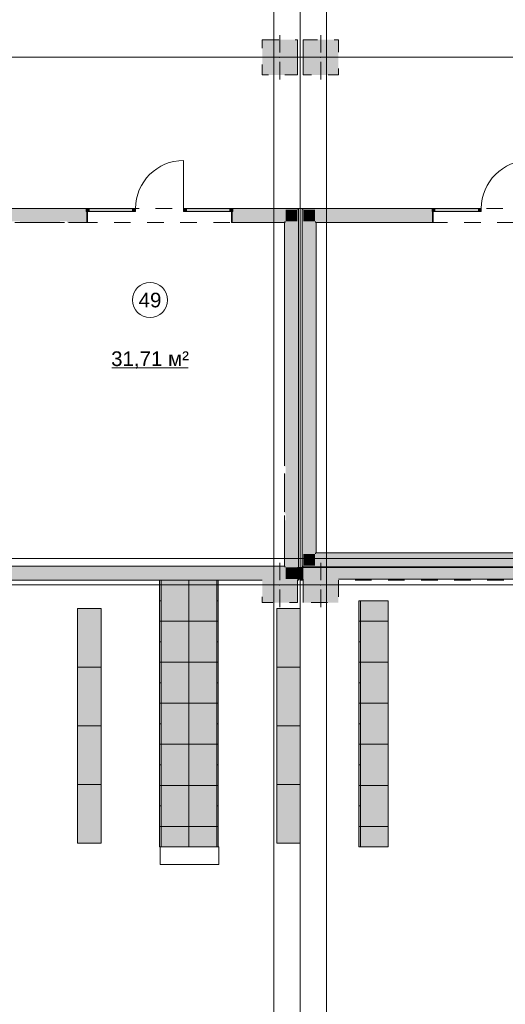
# Model space of a CAD drawing. Header units: millimetres. Extents: x -14761 to 157739, y -22400 to 107990.
# Tile 146 of 256: x 85212 to 93499, y 28848 to 45642. Entities that reach past the tile are written whole.
import ezdxf

# ---------------------------------------------------------------- set-up
doc = ezdxf.new("R2010")
doc.units = ezdxf.units.MM
doc.header["$MEASUREMENT"] = 0
doc.linetypes.add('Штриховая', pattern=[564.444447, 282.222223, -282.222223])
for name, color, linetype in [('Интерьер - Мебель', 7, 'Continuous'), ('Конструктив - Колонны', 7, 'Continuous'), ('Конструктив - Стены Блок 200 нов', 7, 'Continuous'), ('Конструктив - Стены Внутр сущ.', 7, 'Continuous'), ('Элемент Модели - Зона', 7, 'Continuous'), ('Элемент Модели - Оси', 7, 'Continuous')]:
    doc.layers.add(name, color=color, linetype=linetype)
doc.styles.add('СГЕНЕРИР_СТИЛЬ_1', font='txt')

msp = doc.modelspace()

# ---------------------------------------------------------------- hatches: boundary and pattern name
at = {"layer": 'Интерьер - Мебель', "linetype": 'Continuous', "lineweight": 0, "true_color": 0xffffff}
for points in [[(87600, 36082), (87600, 35382), (88100, 35382), (88100, 36082)], [(88600, 36082), (88100, 36082), (88100, 35382), (88600, 35382)], [(91000, 35382), (91500, 35382), (91500, 35732), (91000, 35732)], [(86600, 35598), (86200, 35598), (86200, 34598), (86600, 34598)], [(90000, 35598), (89600, 35598), (89600, 34598), (90000, 34598)], [(87600, 35382), (87600, 34682), (88100, 34682), (88100, 35382)], [(88600, 35382), (88100, 35382), (88100, 34682), (88600, 34682)], [(91000, 35382), (91000, 34682), (91500, 34682), (91500, 35382)], [(86600, 34598), (86200, 34598), (86200, 33598), (86600, 33598)], [(87600, 34682), (87600, 33982), (88100, 33982), (88100, 34682)], [(88600, 34682), (88100, 34682), (88100, 33982), (88600, 33982)], [(90000, 34598), (89600, 34598), (89600, 33598), (90000, 33598)], [(91000, 34682), (91000, 33982), (91500, 33982), (91500, 34682)], [(87600, 33982), (87600, 33282), (88100, 33282), (88100, 33982)], [(88600, 33982), (88100, 33982), (88100, 33282), (88600, 33282)], [(91000, 33982), (91000, 33282), (91500, 33282), (91500, 33982)], [(86600, 33598), (86200, 33598), (86200, 32598), (86600, 32598)], [(90000, 33598), (89600, 33598), (89600, 32598), (90000, 32598)], [(87600, 33282), (87600, 32582), (88100, 32582), (88100, 33282)], [(88600, 33282), (88100, 33282), (88100, 32582), (88600, 32582)], [(91000, 33282), (91000, 32582), (91500, 32582), (91500, 33282)], [(86600, 32598), (86200, 32598), (86200, 31598), (86600, 31598)], [(87600, 32582), (87600, 31882), (88100, 31882), (88100, 32582)], [(88600, 32582), (88100, 32582), (88100, 31882), (88600, 31882)], [(90000, 32598), (89600, 32598), (89600, 31598), (90000, 31598)], [(91000, 32582), (91000, 31882), (91500, 31882), (91500, 32582)], [(87600, 31532), (88100, 31532), (88100, 31882), (87600, 31882)], [(88600, 31532), (88600, 31882), (88100, 31882), (88100, 31532)], [(91000, 31532), (91500, 31532), (91500, 31882), (91000, 31882)]]:
    msp.add_hatch(color=7, dxfattribs=at).paths.add_polyline_path(points)
at = {"layer": 'Конструктив - Колонны', "linetype": 'Continuous', "lineweight": 0, "true_color": 0x000000}
for points in [[(89350, 44700), (89950, 44700), (89950, 45300), (89350, 45300)], [(90050, 45300), (90050, 44700), (90650, 44700), (90650, 45300)], [(89350, 36300), (89350, 36100), (89749, 36100), (89749, 36300), (89729, 36300)], [(89749, 36300), (89949, 36100), (89949, 36300)], [(89749, 36300), (89749, 36100), (89949, 36100)], [(89950, 36300), (89949, 36300), (89949, 36100), (89950, 36100)], [(90050, 36300), (90050, 36100), (90650, 36100), (90650, 36300)], [(89350, 36100), (89350, 36082), (89350, 36080), (89949, 36080), (89949, 36100), (89749, 36100)], [(89350, 35700), (89950, 35700), (89950, 36080), (89949, 36080), (89350, 36080), (89350, 36077)], [(89949, 36100), (89950, 36099), (89950, 36100)], [(89949, 36080), (89950, 36080), (89950, 36099), (89949, 36100)], [(90050, 35700), (90650, 35700), (90650, 36100), (90050, 36100)]]:
    msp.add_hatch(color=18, dxfattribs=at).paths.add_polyline_path(points)
at = {"layer": 'Конструктив - Стены Блок 200 нов', "linetype": 'Continuous', "lineweight": 0, "true_color": 0x000000}
for points in [[(86349, 42420), (81600, 42420), (81600, 42400), (86349, 42400)], [(84299, 42200), (86349, 42200), (86349, 42370), (86349, 42400), (84299, 42400)], [(86349, 42180), (86369, 42180), (86369, 42370), (86349, 42370), (86349, 42200)], [(88829, 42180), (88849, 42180), (88849, 42200), (88849, 42370), (88829, 42370)], [(88849, 42400), (89949, 42400), (89949, 42420), (88849, 42420)], [(89749, 42400), (88849, 42400), (88849, 42370), (88849, 42200), (89749, 42200)], [(89749, 42200), (89949, 42200), (89949, 42400)], [(89749, 42200), (89949, 42400), (89749, 42400)], [(89949, 42400), (89969, 42400), (89969, 42420)], [(89949, 42400), (89969, 42420), (89949, 42420)], [(89949, 36300), (89950, 36300), (89950, 36100), (89969, 36100), (89969, 42400), (89949, 42400)], [(90050, 42420), (90030, 42420), (90050, 42400)], [(90030, 42400), (90050, 42400), (90030, 42420)], [(90030, 36330), (90050, 36330), (90050, 42400), (90030, 42400)], [(92249, 42420), (90050, 42420), (90050, 42400), (92249, 42400)], [(90250, 42400), (90050, 42400), (90250, 42200)], [(90050, 42200), (90250, 42200), (90050, 42400)], [(90250, 42200), (92249, 42200), (92249, 42370), (92249, 42400), (90250, 42400)], [(92249, 42180), (92269, 42180), (92269, 42370), (92249, 42370), (92249, 42200)], [(85220, 42180), (85900, 42180), (85900, 42200), (85220, 42200)], [(86349, 42200), (86020, 42200), (86020, 42180), (86349, 42180)], [(88849, 42200), (88849, 42180), (89729, 42180), (89729, 42200)], [(89729, 42180), (89749, 42180), (89749, 42200)], [(89729, 42180), (89749, 42200), (89729, 42200)], [(89749, 38021), (89749, 42180), (89729, 42180), (89729, 38021)], [(89949, 36300), (89949, 42200), (89749, 42200), (89749, 36300)], [(90050, 42200), (90050, 36530), (90250, 36530), (90250, 42200)], [(90270, 42200), (90250, 42200), (90270, 42180)], [(90250, 42180), (90270, 42180), (90250, 42200)], [(90250, 42180), (90250, 36550), (90270, 36550), (90270, 42180)], [(92249, 42200), (90270, 42200), (90270, 42180), (92249, 42180)], [(89749, 37221), (89749, 37901), (89729, 37901), (89729, 37221)], [(89749, 36320), (89749, 37101), (89729, 37101), (89729, 36320)], [(90250, 36530), (90050, 36330), (90250, 36330)], [(90250, 36530), (90050, 36530), (90050, 36330)], [(90270, 36550), (90250, 36530), (90270, 36530)], [(90270, 36550), (90250, 36550), (90250, 36530)], [(90250, 36330), (96500, 36330), (96500, 36530), (90250, 36530)], [(90270, 36530), (96480, 36530), (96480, 36550), (90270, 36550)], [(84299, 36100), (89350, 36100), (89350, 36300), (84299, 36300)], [(84319, 36300), (89729, 36300), (89729, 36320), (84319, 36320)], [(89749, 36320), (89729, 36320), (89749, 36300)], [(89729, 36320), (89729, 36300), (89749, 36300)], [(90050, 36330), (90030, 36310), (90050, 36310)], [(90050, 36330), (90030, 36330), (90030, 36310)], [(117300, 36330), (90050, 36330), (90050, 36310), (117300, 36310)], [(81300, 36080), (89350, 36080), (89350, 36100), (81300, 36100)], [(89950, 36099), (89969, 36080), (89969, 36100), (89950, 36100)], [(89950, 36099), (89950, 36080), (89969, 36080)]]:
    msp.add_hatch(color=18, dxfattribs=at).paths.add_polyline_path(points)
at = {"layer": 'Конструктив - Стены Блок 200 нов', "linetype": 'Continuous', "lineweight": 0, "true_color": 0x7f7f7f}
for points in [[(86349, 42420), (86349, 42370), (86399, 42370), (86399, 42420)], [(87139, 42420), (87139, 42370), (87189, 42370), (87189, 42380), (87189, 42420)], [(88009, 42420), (88009, 42380), (88009, 42370), (88059, 42370), (88059, 42420)], [(88799, 42420), (88799, 42370), (88849, 42370), (88849, 42420)], [(92249, 42420), (92249, 42370), (92299, 42370), (92299, 42420)], [(93039, 42420), (93039, 42370), (93089, 42370), (93089, 42380), (93089, 42420)]]:
    msp.add_hatch(color=8, dxfattribs=at).paths.add_polyline_path(points)
at = {"layer": 'Конструктив - Стены Блок 200 нов', "linetype": 'Continuous', "lineweight": 0, "true_color": 0xffffff}
for points in [[(86399, 42420), (86399, 42410), (87139, 42410), (87139, 42420)], [(86399, 42410), (86399, 42370), (87139, 42370), (87139, 42410)], [(88799, 42420), (88059, 42420), (88059, 42410), (88799, 42410)], [(88799, 42410), (88059, 42410), (88059, 42370), (88799, 42370)], [(92299, 42420), (92299, 42410), (93039, 42410), (93039, 42420)], [(92299, 42410), (92299, 42370), (93039, 42370), (93039, 42410)]]:
    msp.add_hatch(color=7, dxfattribs=at).paths.add_polyline_path(points)
at = {"layer": 'Конструктив - Стены Внутр сущ.', "linetype": 'Continuous', "lineweight": 0, "true_color": 0x000000}
for points in [[(89950, 36300), (89950, 36100), (90050, 36100), (90050, 36300)], [(90650, 36300), (90650, 36100), (98700, 36100), (98700, 36300)]]:
    msp.add_hatch(color=18, dxfattribs=at).paths.add_polyline_path(points)

# ---------------------------------------------------------------- linework, layer by layer
at = {"layer": 'Интерьер - Мебель', "color": 7, "linetype": 'Continuous', "lineweight": 15}
for p, q in [((87600, 36082), (87625, 36082)), ((87625, 36082), (87625, 35382)), ((88575, 36082), (88575, 35382)), ((88600, 36082), (88575, 36082)), ((87600, 35732), (87625, 35732)), ((88600, 35732), (88575, 35732)), ((91025, 35382), (91025, 35732)), ((87600, 35382), (87625, 35382)), ((87625, 35382), (87625, 34682)), ((88575, 35382), (88575, 34682)), ((88600, 35382), (88575, 35382)), ((91000, 35382), (91025, 35382)), ((91000, 35382), (91025, 35382)), ((91025, 35382), (91025, 34682)), ((87600, 35032), (87625, 35032)), ((88600, 35032), (88575, 35032)), ((91000, 35032), (91025, 35032)), ((87600, 34682), (87625, 34682)), ((87625, 34682), (87625, 33982)), ((88575, 34682), (88575, 33982)), ((88600, 34682), (88575, 34682)), ((91000, 34682), (91025, 34682)), ((91025, 34682), (91025, 33982)), ((87600, 34332), (87625, 34332)), ((88600, 34332), (88575, 34332)), ((91000, 34332), (91025, 34332)), ((87600, 33982), (87625, 33982)), ((87625, 33982), (87625, 33282)), ((88575, 33982), (88575, 33282)), ((88600, 33982), (88575, 33982)), ((91000, 33982), (91025, 33982)), ((91025, 33982), (91025, 33282)), ((87600, 33632), (87625, 33632)), ((88600, 33632), (88575, 33632)), ((91000, 33632), (91025, 33632)), ((87600, 33282), (87625, 33282)), ((87625, 33282), (87625, 32582)), ((88575, 33282), (88575, 32582)), ((88600, 33282), (88575, 33282)), ((91000, 33282), (91025, 33282)), ((91025, 33282), (91025, 32582)), ((87600, 32932), (87625, 32932)), ((88600, 32932), (88575, 32932)), ((91000, 32932), (91025, 32932)), ((87600, 32582), (87625, 32582)), ((87625, 32582), (87625, 31882)), ((88575, 32582), (88575, 31882)), ((88600, 32582), (88575, 32582)), ((91000, 32582), (91025, 32582)), ((91025, 32582), (91025, 31882)), ((87600, 32232), (87625, 32232)), ((88600, 32232), (88575, 32232)), ((91000, 32232), (91025, 32232)), ((87625, 31532), (87625, 31882)), ((88575, 31532), (88575, 31882)), ((91025, 31532), (91025, 31882)), ((87600, 31532), (87625, 31532)), ((88608, 31532), (87608, 31532)), ((87608, 31532), (87608, 31232)), ((88600, 31532), (88575, 31532)), ((88608, 31232), (88608, 31532)), ((91000, 31532), (91025, 31532)), ((87608, 31232), (88608, 31232))]:
    msp.add_line(p, q, dxfattribs=at)
at = {"layer": 'Интерьер - Мебель', "color": 7, "linetype": 'Continuous', "lineweight": 15, "flags": 128}
for points in [[(87600, 36082), (87600, 35382), (88100, 35382), (88100, 36082)], [(88600, 36082), (88600, 35382), (88100, 35382), (88100, 36082)], [(91000, 35382), (91000, 35732), (91500, 35732), (91500, 35382)], [(86600, 35598), (86600, 34598), (86200, 34598), (86200, 35598)], [(90000, 35598), (90000, 34598), (89600, 34598), (89600, 35598)], [(87600, 35382), (87600, 34682), (88100, 34682), (88100, 35382)], [(88600, 35382), (88600, 34682), (88100, 34682), (88100, 35382)], [(91000, 35382), (91000, 34682), (91500, 34682), (91500, 35382)], [(86600, 34598), (86600, 33598), (86200, 33598), (86200, 34598)], [(87600, 34682), (87600, 33982), (88100, 33982), (88100, 34682)], [(88600, 34682), (88600, 33982), (88100, 33982), (88100, 34682)], [(90000, 34598), (90000, 33598), (89600, 33598), (89600, 34598)], [(91000, 34682), (91000, 33982), (91500, 33982), (91500, 34682)], [(87600, 33982), (87600, 33282), (88100, 33282), (88100, 33982)], [(88600, 33982), (88600, 33282), (88100, 33282), (88100, 33982)], [(91000, 33982), (91000, 33282), (91500, 33282), (91500, 33982)], [(86600, 33598), (86600, 32598), (86200, 32598), (86200, 33598)], [(90000, 33598), (90000, 32598), (89600, 32598), (89600, 33598)], [(87600, 33282), (87600, 32582), (88100, 32582), (88100, 33282)], [(88600, 33282), (88600, 32582), (88100, 32582), (88100, 33282)], [(91000, 33282), (91000, 32582), (91500, 32582), (91500, 33282)], [(86600, 32598), (86600, 31598), (86200, 31598), (86200, 32598)], [(87600, 32582), (87600, 31882), (88100, 31882), (88100, 32582)], [(88600, 32582), (88600, 31882), (88100, 31882), (88100, 32582)], [(90000, 32598), (90000, 31598), (89600, 31598), (89600, 32598)], [(91000, 32582), (91000, 31882), (91500, 31882), (91500, 32582)], [(87600, 31532), (87600, 31882), (88100, 31882), (88100, 31532)], [(88600, 31532), (88600, 31882), (88100, 31882), (88100, 31532)], [(91000, 31532), (91000, 31882), (91500, 31882), (91500, 31532)]]:
    msp.add_lwpolyline(points, close=True, dxfattribs=at)
at = {"layer": 'Конструктив - Колонны', "color": 7, "linetype": 'Continuous', "lineweight": 15}
for p, q in [((89650, 45080), (89650, 45380)), ((90350, 45080), (90350, 45380)), ((89570, 45000), (89270, 45000)), ((89650, 44920), (89650, 44620)), ((89730, 45000), (90030, 45000)), ((90270, 45000), (89970, 45000)), ((90350, 44920), (90350, 44620)), ((90430, 45000), (90730, 45000)), ((89650, 36080), (89650, 36380)), ((90350, 36080), (90350, 36380)), ((89570, 36000), (89270, 36000)), ((89730, 36000), (90030, 36000)), ((90270, 36000), (89970, 36000)), ((90430, 36000), (90730, 36000)), ((89650, 35920), (89650, 35620)), ((90350, 35920), (90350, 35620))]:
    msp.add_line(p, q, dxfattribs=at)
at = {"layer": 'Конструктив - Колонны', "color": 7, "linetype": 'Continuous', "lineweight": 15, "flags": 128}
for points in [[(89950, 44700), (89950, 45300)], [(90050, 45300), (90050, 44700)], [(90650, 36300), (90050, 36300)], [(89950, 35700), (89950, 36080)], [(90050, 36100), (90050, 35700)]]:
    msp.add_lwpolyline(points, dxfattribs=at)
at = {"layer": 'Конструктив - Колонны', "color": 7, "linetype": 'Continuous', "lineweight": 15}
for p in [(89650, 45000), (90350, 45000), (89650, 36000), (90350, 36000)]:
    msp.add_point(p, dxfattribs=at)
at = {"layer": 'Конструктив - Стены Блок 200 нов', "color": 7, "linetype": 'Continuous', "lineweight": 15}
for p, q in [((88009, 42420), (88009, 43240)), ((86349, 42420), (86349, 42400)), ((86349, 42420), (87189, 42420)), ((86349, 42420), (86349, 42370)), ((86399, 42420), (86349, 42420)), ((86349, 42420), (86349, 42400)), ((86349, 42420), (86349, 42400)), ((86349, 42400), (86349, 42370)), ((86349, 42400), (86349, 42370)), ((86349, 42400), (86349, 42370)), ((86349, 42370), (87189, 42370)), ((86349, 42370), (86399, 42370)), ((86369, 42370), (86369, 42180)), ((86369, 42370), (86369, 42180)), ((86399, 42370), (86399, 42420)), ((87139, 42420), (87139, 42370)), ((87189, 42420), (87139, 42420)), ((87139, 42370), (87189, 42370)), ((87189, 42380), (87189, 42420)), ((87189, 42370), (87189, 42380)), ((88849, 42420), (88009, 42420)), ((88009, 42420), (88009, 42380)), ((88059, 42420), (88009, 42420)), ((88009, 42380), (88009, 42370)), ((88849, 42370), (88009, 42370)), ((88009, 42370), (88059, 42370)), ((88059, 42370), (88059, 42420)), ((88799, 42420), (88799, 42370)), ((88849, 42420), (88799, 42420)), ((88799, 42370), (88849, 42370)), ((88829, 42370), (88829, 42180)), ((88829, 42370), (88829, 42180)), ((88849, 42420), (88849, 42400)), ((88849, 42370), (88849, 42420)), ((88849, 42420), (88849, 42400)), ((88849, 42420), (88849, 42400)), ((88849, 42400), (88849, 42370)), ((88849, 42400), (88849, 42370)), ((88849, 42400), (88849, 42370)), ((92249, 42420), (92249, 42400)), ((92249, 42420), (93089, 42420)), ((92249, 42420), (92249, 42370)), ((92299, 42420), (92249, 42420)), ((92249, 42420), (92249, 42400)), ((92249, 42420), (92249, 42400)), ((92249, 42400), (92249, 42370)), ((92249, 42400), (92249, 42370)), ((92249, 42400), (92249, 42370)), ((92249, 42370), (93089, 42370)), ((92249, 42370), (92299, 42370)), ((92269, 42370), (92269, 42180)), ((92269, 42370), (92269, 42180)), ((92299, 42370), (92299, 42420)), ((93039, 42420), (93039, 42370)), ((93089, 42420), (93039, 42420)), ((93039, 42370), (93089, 42370)), ((93089, 42380), (93089, 42420)), ((93089, 42370), (93089, 42380)), ((86349, 42180), (86369, 42180)), ((86349, 42180), (86369, 42180)), ((88849, 42180), (88829, 42180)), ((88849, 42180), (88829, 42180)), ((92249, 42180), (92269, 42180)), ((92249, 42180), (92269, 42180))]:
    msp.add_line(p, q, dxfattribs=at)
at = {"layer": 'Конструктив - Стены Блок 200 нов', "color": 7, "linetype": 'Continuous', "lineweight": 15, "flags": 128}
for points in [[(86349, 42420), (81600, 42420)], [(89969, 42420), (88849, 42420)], [(89969, 42420), (89969, 42400)], [(89969, 36100), (89969, 42400)], [(90030, 42420), (90050, 42420)], [(90030, 42420), (90030, 36310)], [(92249, 42420), (90050, 42420)], [(85245, 42180), (85900, 42180)], [(86045, 42180), (86349, 42180)], [(88849, 42180), (89729, 42180)], [(89729, 42180), (89729, 38046)], [(90270, 36550), (90270, 42180)], [(90270, 42180), (92249, 42180)], [(89729, 37901), (89729, 37246)], [(89729, 37101), (89729, 36320)], [(96480, 36550), (90270, 36550)], [(89729, 36320), (84319, 36320)], [(90030, 36310), (90050, 36310)], [(90050, 36310), (117300, 36310)], [(81300, 36080), (89350, 36080)], [(89950, 36080), (89969, 36080)], [(89969, 36080), (89969, 36100)]]:
    msp.add_lwpolyline(points, dxfattribs=at)
at = {"layer": 'Конструктив - Стены Блок 200 нов', "color": 7, "linetype": 'Continuous', "lineweight": 15}
for centre in [(88009, 42420), (93909, 42420)]:
    msp.add_arc(centre, 820, 90, 180, dxfattribs=at)
at = {"layer": 'Конструктив - Стены Внутр сущ.', "color": 7, "linetype": 'Continuous', "lineweight": 15, "flags": 128}
for points in [[(90050, 36300), (89950, 36300)], [(98700, 36300), (90650, 36300)], [(89950, 36100), (90050, 36100)], [(90655, 36100), (98700, 36100)]]:
    msp.add_lwpolyline(points, dxfattribs=at)
at = {"layer": 'Элемент Модели - Зона', "color": 7, "linetype": 'Continuous', "lineweight": 15}
msp.add_line((86785, 39706), (88086, 39706), dxfattribs=at)
at = {"layer": 'Элемент Модели - Зона', "color": 7, "linetype": 'Штриховая', "lineweight": 15, "flags": 128}
for points in [[(36150, 44957), (36110, 44957), (36110, 36320), (41880, 36320), (41880, 39142), (45143, 42405), (45157, 42391), (45157, 42420), (63300, 42420), (63300, 42400), (77400, 42400), (77400, 42420), (114081, 42420), (117317, 39177), (117320, 38842), (117320, 36305), (117360, 36305), (117360, 34300), (117120, 34300), (117120, 35700), (116700, 35700), (116700, 36100), (108300, 36100), (108300, 35700), (107700, 35700), (107700, 36100), (99320, 36100), (99320, 26970), (107700, 26970), (107700, 27650), (108300, 27650), (108300, 26460), (112380, 26460), (112380, 27370), (112500, 27370), (112500, 21180), (117120, 21180), (117120, 26250), (116650, 26250), (116650, 27750), (117120, 27750), (117120, 32800), (117360, 32800), (117360, 20150), (117120, 20150), (117120, 20940), (99320, 20940), (99320, 14650), (117120, 14650), (117120, 17700), (116700, 17700), (116700, 18326), (117120, 18326), (117120, 18650), (117360, 18650), (117360, 18320), (120850, 18320), (120850, 37205), (120239, 37205), (120239, 45000), (125700, 45000), (125700, 45300), (126300, 45300), (126300, 45000), (141025, 45000), (141025, 45100), (140125, 45100), (140125, 47500), (132700, 47500), (132700, 53680), (130530, 53680), (130530, 54300), (129183, 54300), (126300, 54300), (126300, 53700), (125700, 53700), (125700, 54213), (124800, 54213), (117300, 54213), (117300, 53700), (116700, 53700), (116700, 54213), (108300, 54213), (108300, 53700), (107700, 53700), (107700, 54213), (99300, 54213), (99300, 53700), (98700, 53700), (98700, 54213), (90650, 54213), (90650, 53700), (90050, 53700), (89950, 53700), (89950, 48633), (77450, 48633), (77450, 53800), (77450, 61690), (77460, 61690), (77460, 67850), (74720, 67850), (74720, 59730), (73965, 59730), (73965, 54212), (72300, 54212), (72300, 53700), (71700, 53700), (71700, 54212), (63300, 54212), (63300, 53700), (62700, 53700), (62700, 54212), (61025, 54212), (61025, 46500), (61025, 45000), (54300, 45000), (54300, 44700), (53700, 44700), (53700, 45000), (45300, 45000), (45300, 44700), (44700, 44700), (44700, 45000), (36750, 45000), (36750, 44700), (36150, 44700)], [(89350, 45300), (89950, 45300), (89950, 44700), (89350, 44700)], [(90050, 44700), (90050, 45300), (90650, 45300), (90650, 44700)], [(84319, 42180), (84319, 36320), (89730, 36320), (89730, 42180)], [(96480, 36550), (96480, 42180), (90270, 42180), (90270, 36550)], [(71700, 36080), (68045, 36080), (68045, 31008), (71700, 27353), (71700, 27650), (72300, 27650), (72300, 27050), (72320, 27050), (72320, 26970), (90050, 26970), (90050, 26950), (90650, 26950), (90650, 26970), (94380, 26970), (94380, 32050), (99080, 32050), (99080, 35700), (98700, 35700), (98700, 36080), (90650, 36080), (90650, 35700), (90050, 35700), (90050, 36080), (89950, 36080), (89950, 35700), (89350, 35700), (89350, 36080), (81300, 36080), (81300, 35700), (80700, 35700), (80700, 36080), (72300, 36080), (72300, 35700), (71700, 35700)]]:
    msp.add_lwpolyline(points, close=True, dxfattribs=at)
at = {"layer": 'Элемент Модели - Зона', "color": 7, "linetype": 'Continuous', "lineweight": 15, "flags": 128}
msp.add_lwpolyline([(87736, 40860, 1), (87136, 40860, 1)], format="xyb", close=True, dxfattribs=at)
at = {"layer": 'Элемент Модели - Оси', "color": 7, "linetype": 'Continuous', "lineweight": 15}
for p, q in [((89550, 92200), (89550, -1975)), ((90000, 92200), (90000, -1975)), ((90450, 92200), (90450, -1975)), ((-12761, 45000), (155650, 45000)), ((-12761, 36450), (155650, 36450)), ((-12153, 36000), (155043, 36000))]:
    msp.add_line(p, q, dxfattribs=at)

# ---------------------------------------------------------------- texts
at = {"layer": 'Элемент Модели - Зона', "color": 7, "lineweight": 15, "char_height": 250, "attachment_point": 5, "style": 'СГЕНЕРИР_СТИЛЬ_1'}
for s, insert in [('\\A1;{\\pqc;\\fArial|b0|i0|c204|p38;49}', (87436, 40858)), ('\\A1;{\\pqc;\\fArial|b0|i0|c204|p38;31,71 м²}', (87436, 39836))]:
    msp.add_mtext(s, dxfattribs=dict(at, insert=insert))

doc.saveas('drawing.dxf')
